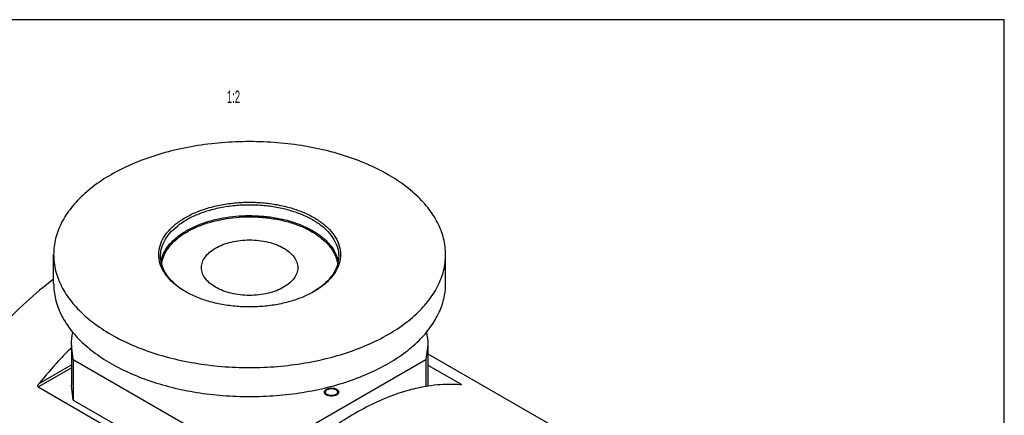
# Model space of a CAD drawing. Extents: x 0 to 420, y 0 to 297.
# Tile 6 of 6: x 144 to 420, y 186 to 297. Entities that reach past the tile are written whole.
import ezdxf

# ---------------------------------------------------------------- set-up
doc = ezdxf.new("R2010")
doc.units = 0
doc.header["$LTSCALE"] = 23.1
doc.layers.get('0').update_dxf_attribs({"linetype": 'CONTINUOUS'})
doc.styles.get("Standard").update_dxf_attribs({"font": 'txt', "width": 0.7})

msp = doc.modelspace()

# ---------------------------------------------------------------- linework, layer by layer
at = {"color": 7, "linetype": 'CONTINUOUS'}
for p, q in [((0, 297), (420, 297)), ((420, 0), (420, 297)), ((153.19, 222.8), (153.19, 230.96)), ((263.19, 222.8), (263.19, 230.96)), ((226.22, 220.55), (226.22, 220.55)), ((158.19, 205.57), (158.19, 194.14)), ((158.69, 201.49), (158.19, 205.57)), ((258.19, 205.57), (257.68, 201.49)), ((258.19, 205.57), (258.19, 194.14)), ((258.19, 203.07), (296.15, 181.15)), ((158.69, 201.49), (158.69, 190.06)), ((158.69, 201.49), (201.12, 176.99)), ((215.26, 176.99), (257.68, 201.49)), ((257.68, 201.49), (257.68, 193.81)), ((258.19, 199.91), (267.53, 194.52)), ((148.84, 193.76), (207.53, 159.88)), ((158.69, 190.06), (158.19, 194.14)), ((158.69, 190.06), (201.12, 165.56))]:
    msp.add_line(p, q, dxfattribs=at)
at = {"color": 9, "linetype": 'CONTINUOUS'}
for p, q in [((148.84, 193.76), (158.19, 199.16)), ((149.1, 194.73), (158.19, 199.97)), ((267.27, 194.37), (267.53, 194.52))]:
    msp.add_line(p, q, dxfattribs=at)
at = {"color": 2, "linetype": 'CONTINUOUS'}
for points in [[(229.75, 193.12), (230.06, 193.26), (230.4, 193.37), (230.77, 193.43), (231.17, 193.46), (231.56, 193.44), (231.93, 193.37), (232.28, 193.26), (232.58, 193.12), (232.83, 192.95), (233.01, 192.75), (233.13, 192.53), (233.17, 192.3), (233.13, 192.08), (233.02, 191.86), (232.83, 191.66), (232.58, 191.49)], [(232.58, 191.49), (232.28, 191.34), (231.94, 191.24), (231.56, 191.17), (231.17, 191.15), (230.78, 191.17), (230.41, 191.24), (230.06, 191.34), (229.75, 191.49), (229.51, 191.66), (229.32, 191.86), (229.21, 192.07), (229.17, 192.3), (229.21, 192.53), (229.32, 192.74), (229.5, 192.94), (229.75, 193.12)]]:
    msp.add_lwpolyline(points, dxfattribs=at)
at = {"color": 7, "linetype": 'CONTINUOUS'}
for points, knots in [([(263.19, 230.96), (263.19, 231.72), (263.05, 234.02), (262.07, 237.86), (259.79, 242.26), (256.47, 246.4), (252.18, 250.2), (247.01, 253.61), (241.07, 256.55), (234.47, 258.98), (227.35, 260.84), (219.84, 262.11), (212.1, 262.74), (204.28, 262.74), (196.53, 262.11), (189.03, 260.84), (181.9, 258.98), (175.31, 256.55), (171.21, 254.52), (169.3, 253.42)], [0, 0, 0, 0, 0.020648, 0.06277, 0.107221, 0.155114, 0.207096, 0.263378, 0.32382, 0.387998, 0.455282, 0.524888, 0.595928, 0.667452, 0.738491, 0.808097, 0.875381, 0.939559, 1, 1, 1, 1]), ([(169.3, 253.42), (167.51, 252.39), (164.2, 250.2), (159.91, 246.4), (156.58, 242.26), (154.3, 237.86), (153.33, 234.02), (153.19, 231.72), (153.19, 230.96)], [0, 0, 0, 0, 0.213698, 0.411063, 0.592906, 0.76168, 0.921611, 1, 1, 1, 1]), ([(190.16, 241.37), (191.16, 241.95), (193.35, 243.02), (196.92, 244.25), (200.84, 245.13), (204.97, 245.64), (209.18, 245.74), (213.35, 245.45), (217.38, 244.77), (221.17, 243.71), (224.61, 242.31), (227.62, 240.6), (230.1, 238.63), (232, 236.42), (233.24, 234.05), (233.79, 231.56), (233.59, 229.04), (232.66, 226.59), (231.06, 224.3), (228.87, 222.24), (227.15, 221.09), (226.22, 220.55)], [0, 0, 0, 0, 0.05416, 0.113261, 0.176171, 0.241346, 0.30713, 0.372408, 0.436322, 0.497797, 0.555732, 0.609418, 0.658573, 0.703285, 0.744158, 0.78259, 0.820662, 0.860473, 0.903405, 0.950003, 1, 1, 1, 1]), ([(190.51, 240.76), (191.49, 241.33), (193.64, 242.37), (197.15, 243.58), (200.99, 244.45), (205.03, 244.94), (209.16, 245.04), (213.25, 244.76), (217.2, 244.09), (220.92, 243.05), (224.29, 241.68), (227.23, 240.01), (229.67, 238.07), (231.53, 235.91), (232.75, 233.58), (233.15, 231.74), (233.19, 230.75), (233.19, 230.56)], [0, 0, 0, 0, 0.068435, 0.143099, 0.222571, 0.304906, 0.388008, 0.470471, 0.551211, 0.628871, 0.702057, 0.769878, 0.831973, 0.888458, 0.940092, 0.988642, 1, 1, 1, 1]), ([(190.16, 220.55), (189.67, 220.84), (188.3, 221.69), (186.28, 223.3), (184.38, 225.5), (183.13, 227.88), (182.59, 230.37), (182.78, 232.89), (183.71, 235.34), (185.31, 237.62), (187.5, 239.68), (189.23, 240.84), (190.16, 241.37)], [0, 0, 0, 0, 0.062988, 0.180908, 0.288173, 0.386226, 0.478423, 0.569757, 0.665263, 0.768257, 0.880044, 1, 1, 1, 1]), ([(183.19, 230.55), (183.19, 231.17), (183.35, 232.62), (184.19, 234.84), (185.76, 237.08), (187.91, 239.1), (189.6, 240.24), (190.51, 240.76)], [0, 0, 0, 0, 0.139517, 0.330514, 0.53648, 0.760036, 1, 1, 1, 1]), ([(198.64, 232.8), (199.29, 233.18), (200.72, 233.84), (203.05, 234.55), (205.57, 234.99), (208.19, 235.13), (210.8, 234.99), (213.32, 234.55), (215.65, 233.84), (217.7, 232.89), (219.4, 231.72), (220.68, 230.37), (221.5, 228.87), (221.69, 227.81), (221.69, 227.29)], [0, 0, 0, 0, 0.084111, 0.174865, 0.270394, 0.368409, 0.466424, 0.561952, 0.652707, 0.736818, 0.813088, 0.881318, 0.942686, 1, 1, 1, 1]), ([(194.69, 227.29), (194.69, 227.81), (194.88, 228.87), (195.69, 230.37), (196.97, 231.72), (198.05, 232.46), (198.64, 232.8)], [0, 0, 0, 0, 0.217768, 0.450947, 0.710198, 1, 1, 1, 1]), ([(153.19, 230.96), (153.19, 230.21), (153.33, 227.91), (154.3, 224.07), (156.58, 219.67), (159.91, 215.53), (164.2, 211.73), (169.36, 208.32), (175.3, 205.38), (181.9, 202.95), (189.03, 201.09), (196.54, 199.82), (204.28, 199.18), (212.1, 199.18), (219.84, 199.82), (227.35, 201.09), (234.47, 202.95), (241.07, 205.38), (245.16, 207.41), (247.08, 208.51)], [0, 0, 0, 0, 0.020648, 0.06277, 0.107221, 0.155114, 0.207096, 0.263378, 0.32382, 0.387998, 0.455282, 0.524888, 0.595928, 0.667452, 0.738491, 0.808097, 0.875381, 0.939559, 1, 1, 1, 1]), ([(190.16, 220.56), (189.8, 220.77), (188.58, 221.55), (186.71, 223.04), (184.85, 225.2), (183.62, 227.53), (183.22, 229.37), (183.19, 230.37), (183.19, 230.55)], [0, 0, 0, 0, 0.097953, 0.341359, 0.562773, 0.765171, 0.95548, 1, 1, 1, 1]), ([(233.19, 230.56), (233.19, 229.94), (233.03, 228.49), (232.18, 226.27), (230.61, 224.03), (228.57, 222.1), (227, 221.03), (226.22, 220.56)], [0, 0, 0, 0, 0.143977, 0.341071, 0.553623, 0.784308, 1, 1, 1, 1]), ([(247.08, 208.51), (248.86, 209.54), (252.18, 211.73), (256.47, 215.53), (259.79, 219.67), (262.07, 224.07), (263.05, 227.91), (263.19, 230.21), (263.19, 230.96)], [0, 0, 0, 0, 0.213698, 0.411063, 0.592906, 0.76168, 0.921611, 1, 1, 1, 1]), ([(217.73, 221.78), (217.08, 221.4), (215.65, 220.74), (213.32, 220.03), (210.8, 219.59), (208.19, 219.45), (205.57, 219.59), (203.05, 220.03), (200.72, 220.74), (198.67, 221.69), (196.97, 222.86), (195.69, 224.21), (194.88, 225.7), (194.69, 226.77), (194.69, 227.29)], [0, 0, 0, 0, 0.084111, 0.174865, 0.270394, 0.368409, 0.466424, 0.561952, 0.652707, 0.736818, 0.813088, 0.881318, 0.942686, 1, 1, 1, 1]), ([(221.69, 227.29), (221.69, 226.77), (221.5, 225.7), (220.68, 224.21), (219.4, 222.86), (218.33, 222.12), (217.73, 221.78)], [0, 0, 0, 0, 0.217768, 0.450947, 0.710198, 1, 1, 1, 1]), ([(153.17, 224.03), (150.5, 222.02), (145.07, 217.46), (137.34, 209.64), (129.93, 200.67), (123.18, 190.92), (117.2, 180.58), (112.14, 169.85), (108.07, 158.95), (105.1, 148.11), (103.27, 137.53), (102.63, 127.42), (103.19, 117.99), (104.94, 109.41), (107.88, 101.85), (111.96, 95.48), (116.29, 91.26), (119.22, 89.31), (120.23, 88.73)], [0, 0, 0, 0, 0.063797, 0.135755, 0.210197, 0.286171, 0.362664, 0.438639, 0.513081, 0.58504, 0.653677, 0.718317, 0.778511, 0.834104, 0.885325, 0.932865, 0.977914, 1, 1, 1, 1]), ([(153.19, 222.8), (153.19, 222.44), (153.24, 220.61), (153.84, 217.29), (155.68, 213.02), (158.49, 208.97), (162.22, 205.19), (166.78, 201.75), (172.11, 198.7), (178.09, 196.1), (184.63, 194), (191.6, 192.42), (198.87, 191.4), (206.32, 190.97), (213.79, 191.11), (221.17, 191.84), (228.31, 193.14), (235.08, 194.99), (241.35, 197.34), (245.25, 199.29), (247.08, 200.35)], [0, 0, 0, 0, 0.009854, 0.049765, 0.09142, 0.135919, 0.183979, 0.235936, 0.291798, 0.351308, 0.414007, 0.479282, 0.546407, 0.614584, 0.682974, 0.750728, 0.817025, 0.881096, 0.942268, 1, 1, 1, 1]), ([(247.08, 200.35), (248.79, 201.33), (251.97, 203.42), (256.13, 207.04), (259.41, 210.96), (261.74, 215.14), (262.96, 219.13), (263.19, 221.71), (263.19, 222.8)], [0, 0, 0, 0, 0.204725, 0.394502, 0.569952, 0.733055, 0.887279, 1, 1, 1, 1]), ([(226.22, 220.55), (225.21, 219.97), (223.02, 218.91), (219.45, 217.68), (215.53, 216.8), (211.41, 216.29), (207.2, 216.19), (203.03, 216.48), (198.99, 217.16), (195.2, 218.22), (192.28, 219.4), (190.67, 220.26), (190.16, 220.55)], [0, 0, 0, 0, 0.092872, 0.194219, 0.302095, 0.413857, 0.526663, 0.6386, 0.748199, 0.853617, 0.952962, 1, 1, 1, 1]), ([(158.14, 204.78), (156.93, 203.57), (153.81, 200.32), (150.86, 196.9), (149.1, 194.73)], [0, 0, 0, 0, 0.379414, 1, 1, 1, 1]), ([(148.84, 193.76), (148.81, 193.78), (148.75, 193.86), (148.74, 194.01), (148.78, 194.17), (148.85, 194.35), (148.96, 194.54), (149.05, 194.67), (149.1, 194.73)], [0, 0, 0, 0, 0.112602, 0.243384, 0.399079, 0.575111, 0.775129, 1, 1, 1, 1]), ([(258.21, 193.98), (257.48, 193.86), (255.08, 193.42), (252.71, 192.8), (251.07, 192.29)], [0, 0, 0, 0, 0.300299, 1, 1, 1, 1]), ([(267.27, 194.37), (265.45, 194.51), (262.41, 194.51), (259.39, 194.16), (258.21, 193.98)], [0, 0, 0, 0, 0.603713, 1, 1, 1, 1]), ([(267.6, 194.39), (267.6, 194.39), (267.57, 194.37), (267.51, 194.36), (267.45, 194.36), (267.41, 194.36)], [0, 0, 0, 0, 0.051218, 0.436263, 1, 1, 1, 1]), ([(267.53, 194.52), (267.56, 194.5), (267.6, 194.48), (267.64, 194.42), (267.61, 194.4), (267.6, 194.39)], [0, 0, 0, 0, 0.542596, 0.806816, 1, 1, 1, 1]), ([(229.47, 192.3), (229.47, 192.35), (229.49, 192.52), (229.58, 192.66), (229.65, 192.75)], [0, 0, 0, 0, 0.314203, 1, 1, 1, 1]), ([(232.37, 191.61), (232.24, 191.53), (231.93, 191.41), (231.43, 191.32), (230.91, 191.32), (230.41, 191.41), (229.98, 191.58), (229.65, 191.82), (229.49, 192.09), (229.47, 192.25), (229.47, 192.3)], [0, 0, 0, 0, 0.137954, 0.290113, 0.44736, 0.59952, 0.737474, 0.855531, 0.954607, 1, 1, 1, 1]), ([(229.97, 193), (230.1, 193.07), (230.41, 193.2), (230.91, 193.29), (231.43, 193.29), (231.93, 193.2), (232.36, 193.02), (232.69, 192.78), (232.85, 192.52), (232.87, 192.35), (232.87, 192.3)], [0, 0, 0, 0, 0.137954, 0.290113, 0.44736, 0.59952, 0.737474, 0.855531, 0.954607, 1, 1, 1, 1]), ([(232.87, 192.3), (232.87, 192.25), (232.85, 192.09), (232.76, 191.94), (232.68, 191.86)], [0, 0, 0, 0, 0.314203, 1, 1, 1, 1]), ([(250.8, 192.2), (250.57, 192.12), (248.26, 191.37), (243.86, 189.61), (239.88, 187.54), (237.89, 186.38)], [0, 0, 0, 0, 0.051966, 0.512526, 1, 1, 1, 1]), ([(237.89, 186.38), (235.78, 185.17), (231.59, 182.49), (225.53, 177.88), (219.6, 172.63), (213.87, 166.8), (210.26, 162.61), (208.5, 160.44)], [0, 0, 0, 0, 0.184768, 0.37814, 0.579286, 0.787087, 1, 1, 1, 1])]:
    msp.add_open_spline(points, degree=3, knots=knots, dxfattribs=at)
at = {"color": 9, "linetype": 'CONTINUOUS'}
for points, knots in [([(190.51, 237.7), (191.52, 238.28), (193.7, 239.33), (197.15, 240.51), (200.74, 241.33), (204.33, 241.81), (207.94, 241.98), (211.63, 241.84), (215.4, 241.38), (219.15, 240.54), (222.67, 239.34), (225.82, 237.81), (228.51, 236.01), (230.65, 233.98), (232.17, 231.78), (232.84, 230.06), (233.03, 229.14), (233.05, 228.98)], [0, 0, 0, 0, 0.072174, 0.14955, 0.225994, 0.299962, 0.373967, 0.449895, 0.528672, 0.609325, 0.68733, 0.759329, 0.825654, 0.88689, 0.941805, 0.99008, 1, 1, 1, 1]), ([(190.69, 237.39), (191.68, 237.97), (193.84, 239.01), (197.26, 240.18), (200.81, 240.99), (204.37, 241.46), (207.94, 241.63), (211.6, 241.5), (215.33, 241.03), (219.04, 240.2), (222.53, 239.01), (225.65, 237.51), (228.3, 235.72), (230.43, 233.71), (231.93, 231.53), (232.65, 229.67), (232.84, 228.59), (232.88, 228.27)], [0, 0, 0, 0, 0.071422, 0.14801, 0.223679, 0.296894, 0.370146, 0.445301, 0.523277, 0.603109, 0.680321, 0.751588, 0.817238, 0.87785, 0.932206, 0.979988, 1, 1, 1, 1]), ([(183.34, 229.09), (183.38, 229.3), (183.6, 230.23), (184.28, 231.91), (185.76, 234.01), (187.87, 236.02), (189.58, 237.16), (190.51, 237.7)], [0, 0, 0, 0, 0.056558, 0.247715, 0.466411, 0.72105, 1, 1, 1, 1]), ([(183.5, 228.32), (183.55, 228.72), (183.77, 229.83), (184.52, 231.66), (185.99, 233.74), (188.07, 235.73), (189.77, 236.86), (190.69, 237.39)], [0, 0, 0, 0, 0.100294, 0.282606, 0.49119, 0.734047, 1, 1, 1, 1])]:
    msp.add_open_spline(points, degree=3, knots=knots, dxfattribs=at)
at = {"color": 7, "linetype": 'CONTINUOUS'}
for points in [[(158.19, 205.57), (158.19, 206.75), (158.31, 207.92), (158.56, 209.07)], [(257.79, 209.2), (258.05, 208.01), (258.19, 206.79), (258.19, 205.57)], [(267.41, 194.36), (267.37, 194.36), (267.32, 194.36), (267.27, 194.37)], [(229.65, 192.75), (229.74, 192.85), (229.85, 192.93), (229.97, 193)], [(232.68, 191.86), (232.59, 191.76), (232.49, 191.68), (232.37, 191.61)], [(251.07, 192.29), (250.98, 192.26), (250.89, 192.23), (250.8, 192.2)]]:
    msp.add_open_spline(points, degree=3, dxfattribs=at)

# ---------------------------------------------------------------- texts
at = {"color": 5, "linetype": 'CONTINUOUS', "width": 0.571429}
msp.add_text('1:2', height=3.5, dxfattribs=at).set_placement((201.8, 273.58))

doc.saveas('drawing.dxf')
